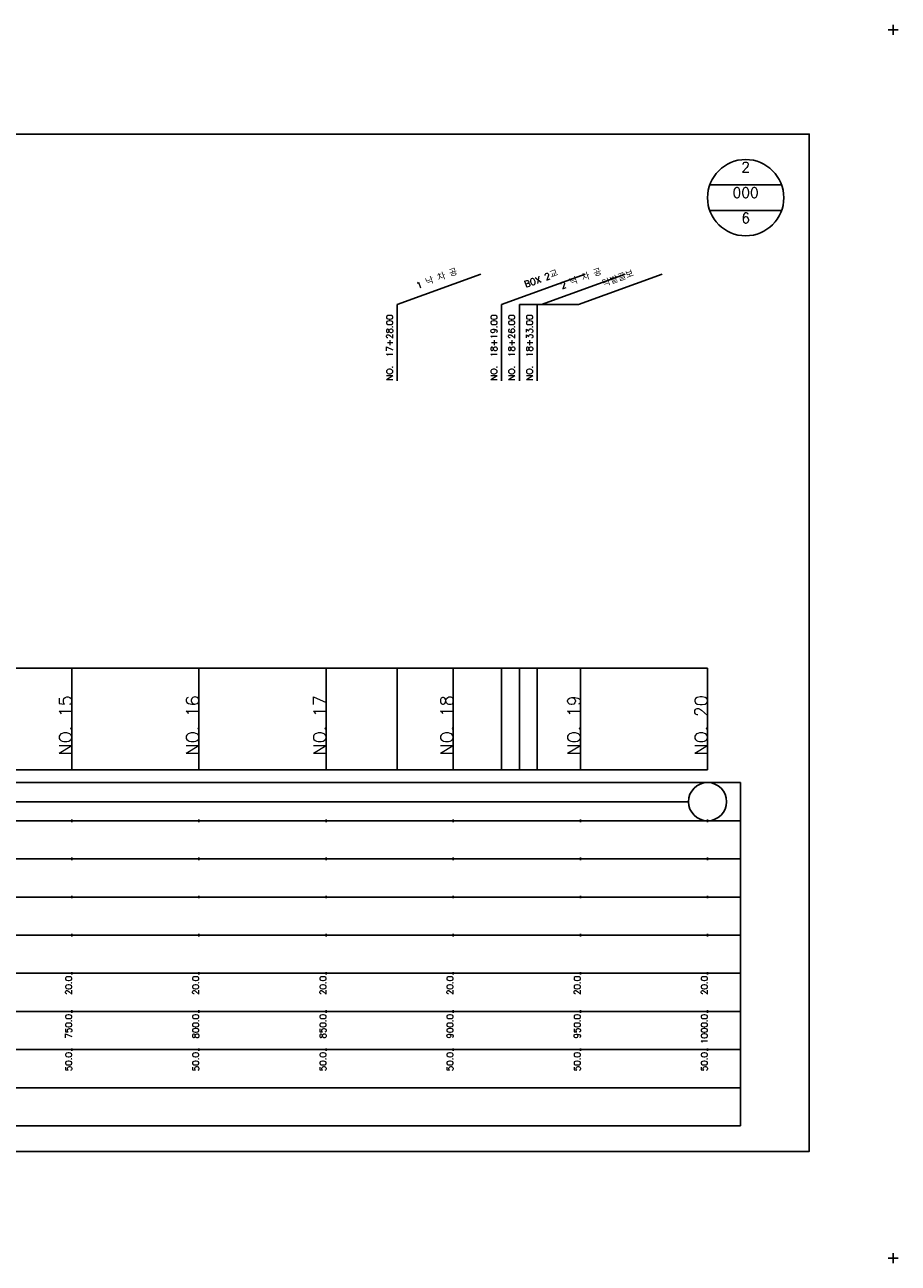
# Model space of a CAD drawing. Extents: x -2 to 685, y -2 to 968.
# Tile 4 of 4: x 342 to 685, y 481 to 968. Entities that reach past the tile are written whole.
import ezdxf
from ezdxf.enums import TextEntityAlignment as Align

# ---------------------------------------------------------------- set-up
doc = ezdxf.new("R2010")
doc.units = 0
doc.header["$LTSCALE"] = 5
for name, color, linetype in [('BOX', 5, 'CONTINUOUS'), ('DT1', 3, 'CONTINUOUS'), ('DT2', 6, 'CONTINUOUS'), ('LT1', 4, 'CONTINUOUS'), ('ST1', 7, 'CONTINUOUS')]:
    doc.layers.add(name, color=color, linetype=linetype)
doc.styles.add('GHS', font='ROMANS.shx', dxfattribs={"bigfont": 'GHS.shx'})

msp = doc.modelspace()

# ---------------------------------------------------------------- linework, layer by layer
at = {"layer": 'BOX'}
msp.add_lwpolyline([(50, 525), (650, 525), (650, 925), (50, 925), (50, 525)], dxfattribs=at)
at = {"layer": 'DT1', "linetype": 'CONTINUOUS'}
msp.add_line((536, 858), (559.25, 858), dxfattribs=at)
at = {"layer": 'DT1'}
for p, q in [((360, 704.83), (360, 705.83)), ((410, 704.83), (410, 705.83)), ((460, 704.83), (460, 705.83)), ((510, 704.83), (510, 705.83)), ((560, 704.83), (560, 705.83)), ((610, 704.83), (610, 705.83))]:
    msp.add_line(p, q, dxfattribs=at)
at = {"layer": 'LT1', "linetype": 'CONTINUOUS'}
for p, q in [((488, 858), (520.89, 869.97)), ((529, 858), (561.89, 869.97)), ((544.72, 858), (577.61, 869.97)), ((559.25, 858), (592.14, 869.97)), ((488, 828), (488, 858)), ((529, 828), (529, 858)), ((536, 828), (536, 858)), ((543, 828), (543, 858))]:
    msp.add_line(p, q, dxfattribs=at)
at = {"layer": 'LT1'}
for p, q in [((360, 675), (360, 715)), ((410, 675), (410, 715)), ((460, 675), (460, 715)), ((488, 675), (488, 715)), ((510, 675), (510, 715)), ((529, 675), (529, 715)), ((536, 675), (536, 715)), ((543, 675), (543, 715)), ((560, 675), (560, 715)), ((610, 675), (610, 715)), ((110, 675), (610, 675)), ((360, 654.5), (360, 655.5)), ((410, 654.5), (410, 655.5)), ((460, 654.5), (460, 655.5)), ((510, 654.5), (510, 655.5)), ((560, 654.5), (560, 655.5)), ((610, 654.5), (610, 655.5)), ((360, 639.5), (360, 640.5)), ((410, 639.5), (410, 640.5)), ((460, 639.5), (460, 640.5)), ((510, 639.5), (510, 640.5)), ((560, 639.5), (560, 640.5)), ((610, 639.5), (610, 640.5)), ((360, 624.5), (360, 625.5)), ((410, 624.5), (410, 625.5)), ((460, 624.5), (460, 625.5)), ((510, 624.5), (510, 625.5)), ((560, 624.5), (560, 625.5)), ((610, 624.5), (610, 625.5)), ((360, 609.5), (360, 610.5)), ((410, 609.5), (410, 610.5)), ((460, 609.5), (460, 610.5)), ((510, 609.5), (510, 610.5)), ((560, 609.5), (560, 610.5)), ((610, 609.5), (610, 610.5)), ((360, 594.5), (360, 595.5)), ((410, 594.5), (410, 595.5)), ((460, 594.5), (460, 595.5)), ((510, 594.5), (510, 595.5)), ((560, 594.5), (560, 595.5)), ((610, 594.5), (610, 595.5)), ((360, 579.5), (360, 580.5)), ((410, 579.5), (410, 580.5)), ((460, 579.5), (460, 580.5)), ((510, 579.5), (510, 580.5)), ((560, 579.5), (560, 580.5)), ((610, 579.5), (610, 580.5)), ((360, 564.5), (360, 565.5)), ((410, 564.5), (410, 565.5)), ((460, 564.5), (460, 565.5)), ((510, 564.5), (510, 565.5)), ((560, 564.5), (560, 565.5)), ((610, 564.5), (610, 565.5))]:
    msp.add_line(p, q, dxfattribs=at)
msp.add_lwpolyline([(110, 715), (160, 715), (210, 715), (260, 715), (310, 715), (360, 715), (410, 715), (460, 715), (510, 715), (560, 715), (610, 715)], dxfattribs=at)
at = {"layer": 'ST1'}
for p, q in [((681, 966), (685, 966)), ((683, 964), (683, 968)), ((80, 670), (623, 670)), ((623, 535), (623, 670)), ((87.5, 655), (623, 655)), ((80, 640), (623, 640)), ((87.5, 625), (623, 625)), ((80, 610), (623, 610)), ((80, 595), (623, 595)), ((80, 580), (623, 580)), ((80, 565), (623, 565)), ((80, 550), (623, 550)), ((80, 535), (623, 535)), ((681, 483), (685, 483)), ((683, 481), (683, 485))]:
    msp.add_line(p, q, dxfattribs=at)
at = {"layer": 'ST1', "linetype": 'CONTINUOUS'}
for p, q in [((639.14, 905), (610.86, 905)), ((639.14, 895), (610.86, 895)), ((117.5, 662.5), (602.5, 662.5))]:
    msp.add_line(p, q, dxfattribs=at)
for centre, radius in [((625, 900), 15), ((610, 662.5), 7.5)]:
    msp.add_circle(centre, radius, dxfattribs=at)

# ---------------------------------------------------------------- texts
at = {"layer": 'DT1', "linetype": 'CONTINUOUS', "style": 'GHS'}
for s, p in [('1 낙 차 공', (504, 866.99)), ('BOX 2교', (545, 866.99)), ('2 낙 차 공', (560.72, 866.99)), ('닥밭골보', (575.25, 866.99))]:
    msp.add_text(s, height=2.5, rotation=20, dxfattribs=at).set_placement(p, align=Align.CENTER)
for s, p in [('NO.  17+28.00', (486.25, 828.12)), ('NO.  18+19.00', (527.25, 828.12)), ('NO.  18+26.00', (534.25, 828.12)), ('NO.  18+33.00', (541.25, 828.12))]:
    msp.add_text(s, height=2.5, rotation=90, dxfattribs=at).set_placement(p)
at = {"layer": 'DT1', "style": 'GHS'}
for s, height, p in [('NO. 15', 5, (360, 704.33)), ('NO. 16', 5, (410, 704.33)), ('NO. 17', 5, (460, 704.33)), ('NO. 18', 5, (510, 704.33)), ('NO. 19', 5, (560, 704.33)), ('NO. 20', 5, (610, 704.33)), (' 20.0', 2.5, (360, 594)), (' 20.0', 2.5, (410, 594)), (' 20.0', 2.5, (460, 594)), (' 20.0', 2.5, (510, 594)), (' 20.0', 2.5, (560, 594)), (' 20.0', 2.5, (610, 594)), ('   750.0', 2.5, (360, 579)), ('   800.0', 2.5, (410, 579)), ('   850.0', 2.5, (460, 579)), ('   900.0', 2.5, (510, 579)), ('   950.0', 2.5, (560, 579)), ('  1000.0', 2.5, (610, 579)), ('  50.0', 2.5, (360, 564)), ('  50.0', 2.5, (410, 564)), ('  50.0', 2.5, (460, 564)), ('  50.0', 2.5, (510, 564)), ('  50.0', 2.5, (560, 564)), ('  50.0', 2.5, (610, 564))]:
    msp.add_text(s, height=height, rotation=90, dxfattribs=at).set_placement(p, align=Align.RIGHT)
at = {"layer": 'DT2', "linetype": 'CONTINUOUS', "style": 'GHS'}
for s, p in [('2', (625, 910)), ('000', (625, 900)), ('6', (625, 890))]:
    msp.add_text(s, height=4, dxfattribs=at).set_placement(p, align=Align.CENTER)

doc.saveas('drawing.dxf')
